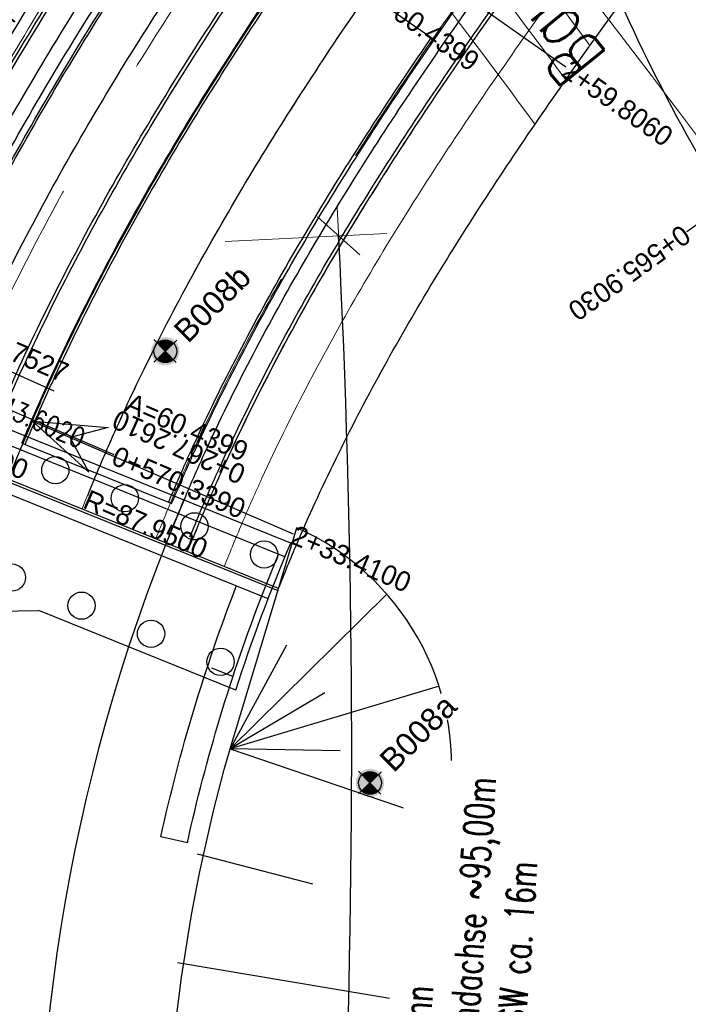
# Model space of a CAD drawing. Header units: metres. Extents: x 3458045 to 3462392, y 5482308 to 5484762.
# Tile 121 of 256: x 3459686 to 3459715, y 5483585 to 5483629. Entities that reach past the tile are written whole.
import ezdxf
from ezdxf.enums import TextEntityAlignment as Align

# ---------------------------------------------------------------- set-up
doc = ezdxf.new("R2010")
doc.units = ezdxf.units.M
doc.header["$PDMODE"] = 3
doc.header["$PDSIZE"] = 0.1
for name, pattern in [('AUSGEZOGEN', [2, 1, 1]), ('VERDECKT', [9.525, 6.35, -3.175]), ('VERDECKT2', [4.7625, 3.175, -1.5875])]:
    doc.linetypes.add(name, pattern=pattern)
doc.layers.get('0').update_dxf_attribs({"linetype": 'CONTINUOUS'})
for name, color, linetype in [('BAUER_BK BESTAND', 170, 'CONTINUOUS'), ('SP_ACHSE_6522', 7, 'CONTINUOUS'), ('SP_ACHSE_6721', 7, 'CONTINUOUS'), ('SP_ACHSE_8559', 7, 'CONTINUOUS'), ('SP_ACHSE_8901', 7, 'CONTINUOUS'), ('SP_ACHSE_8911', 7, 'CONTINUOUS'), ('SP_AXIS', 7, 'CONTINUOUS'), ('SP_BAUGRUBE-BÖSCHUNG', 210, 'AUSGEZOGEN'), ('SP_BW5xx-BrückenB44', 7, 'CONTINUOUS'), ('SP_SOLID_Trogsohle_L7+8', 253, 'CONTINUOUS'), ('SP_StadtbahnFluchtweg', 1, 'CONTINUOUS'), ('SP_TrogTunnel-Bautoleranz', 160, 'VERDECKT2'), ('SP_Trogwand_L7+8', 2, 'CONTINUOUS'), ('SP_Tunnelwand_L7+8', 2, 'VERDECKT2'), ('SP_Vb_Planung', 10, 'CONTINUOUS'), ('SP_VERM', 1, 'CONTINUOUS'), ('T__AXIS', 3, 'CONTINUOUS')]:
    doc.layers.add(name, color=color, linetype=linetype)
doc.layers.add('SP_HILF', color=6, linetype='CONTINUOUS', plot=False)
doc.styles.add('K_ISOCP', font='k_isocp.shx')
doc.styles.add('SIMPLEX8', font='simplexd.shx', dxfattribs={"width": 0.8})
doc.styles.add('SP_F', font='romans.shx', dxfattribs={"width": 0.7, "bigfont": 'sp_f.shx'})
doc.styles.get("Standard").update_dxf_attribs({"font": 'txt.shx'})
doc.linetypes.add('EISENBAHN', pattern='A,0.15,[130,ltypeshp.shx,S=0.25,R=0,X=0,Y=0],0.15', length=0.3)

# ---------------------------------------------------------------- blocks, each defined once
blk = doc.blocks.new('kmr_re')
at = {"color": 1}
for p, q in [((0, 0), (-0.306221, -0.907473)), ((0, 0), (0.306221, -0.907473)), ((-0.306221, -0.907473), (0, -0.51875)), ((0.306221, -0.907473), (0, -0.51875))]:
    blk.add_line(p, q, dxfattribs=at)
at = {"color": 1, "linetype": 'Continuous'}
blk.add_line((0, 0), (0, -3.57143), dxfattribs=at)
at = {"color": 1, "linetype": 'Continuous', "style": 'K_ISOCP'}
blk.add_attdef('PARAUL', text='', height=1, rotation=270.0000584, dxfattribs=at).set_placement((-0.5, -1), align=Align.TOP_LEFT)
blk.add_attdef('PARAOL', text='', height=1, rotation=270.0000584, dxfattribs=at).set_placement((0.5, -1), align=Align.BOTTOM_LEFT)
blk.add_attdef('STATION', text='', height=1, rotation=270.0000584, dxfattribs=at).set_placement((0, -3.57143), align=Align.MIDDLE_LEFT)
blk = doc.blocks.new('kmr_li')
at = {"color": 1, "linetype": 'Continuous'}
blk.add_line((0, 0), (0, 3.571), dxfattribs=at)
at = {"color": 1}
for p, q in [((0, 0), (-0.306, 0.907)), ((-0.306, 0.907), (0, 0.519)), ((0, 0), (0.306, 0.907)), ((0.306, 0.907), (0, 0.519))]:
    blk.add_line(p, q, dxfattribs=at)
at = {"color": 1, "linetype": 'Continuous', "style": 'K_ISOCP'}
blk.add_attdef('STATION', text='', height=1, rotation=270.0001, dxfattribs=at).set_placement((0, 4.404), align=Align.MIDDLE_RIGHT)
blk.add_attdef('PARAUL', text='', height=1, rotation=270.0001, dxfattribs=at).set_placement((-0.5, 1), align=Align.TOP_RIGHT)
blk.add_attdef('PARAOL', text='', height=1, rotation=270.0001, dxfattribs=at).set_placement((0.5, 1), align=Align.BOTTOM_RIGHT)
blk = doc.blocks.new('*U308')
at = {"color": 0, "linetype": 'ByBlock'}
for p, q in [((-26.018, 38.977), (-25.989, 38.998)), ((-24.918, 37.458), (-24.749, 37.58)), ((-23.823, 35.936), (-23.683, 36.037)), ((-22.733, 34.41), (-22.34, 34.691)), ((-21.648, 32.881), (-21.395, 33.06)), ((-20.567, 31.349), (-19.948, 31.784)), ((-19.492, 29.813), (-19.125, 30.069)), ((-18.421, 28.274), (-17.573, 28.862)), ((-17.356, 26.731), (-16.874, 27.063)), ((-16.295, 25.185), (-15.216, 25.922)), ((-15.239, 23.635), (-14.642, 24.041)), ((-14.188, 22.083), (-12.877, 22.967)), ((-13.142, 20.526), (-12.428, 21.005)), ((-12.101, 18.967), (-10.555, 19.995)), ((-11.065, 17.404), (-10.233, 17.954)), ((-10.034, 15.838), (-8.252, 17.008)), ((-9.008, 14.269), (-8.057, 14.888)), ((-7.987, 12.696), (-5.966, 14.004)), ((-6.971, 11.12), (-5.901, 11.808)), ((-5.96, 9.541), (-3.699, 10.984)), ((-4.954, 7.959), (-3.763, 8.714)), ((-3.953, 6.374), (-1.449, 7.949)), ((-2.957, 4.785), (-1.644, 5.605)), ((-1.966, 3.193), (0.782, 4.898)), ((-0.981, 1.598), (0.455, 2.482)), ((0, 0), (2.994, 1.831))]:
    blk.add_line(p, q, dxfattribs=at)
blk = doc.blocks.new('B008a')
h = blk.add_hatch(color=161)
h.dxf.hatch_style = 1
h.paths.add_polyline_path([(2.5, 0, 1), (-2.5, 0, 1)])
at = {"layer": 'BAUER_BK BESTAND'}
blk.add_point((0, 0), dxfattribs=at)
blk = doc.blocks.new('B008b')
h = blk.add_hatch(color=161)
h.dxf.hatch_style = 1
h.paths.add_polyline_path([(2.5, 0, 1), (-2.5, 0, 1)])
at = {"layer": 'BAUER_BK BESTAND'}
blk.add_point((0, 0), dxfattribs=at)
blk = doc.blocks.new('SOFI-HK', base_point=(0, 0.000969))
at = {"color": 0, "linetype": 'Continuous'}
for p, q in [((0, 0.139982), (0, -0.138069)), ((-0.145258, 0.000969), (0.139135, 0.000969))]:
    blk.add_line(p, q, dxfattribs=at)
at = {"color": 0, "linetype": 'Continuous', "const_width": 0.1}
for points in [[(0, 0.050969, 0.414214), (-0.05, 0.000969)], [(0.05, 0.000969, -0.414214), (0, -0.049031)]]:
    blk.add_lwpolyline(points, format="xyb", dxfattribs=at)
at = {"color": 0, "linetype": 'Continuous'}
blk.add_circle((0, 0.000969), 0.1, dxfattribs=at)
blk = doc.blocks.new('SOF_BEMSTR2')
at = {"color": 0, "linetype": 'ByBlock', "lineweight": -2}
for p, q in [((0, -20), (0, 8.5)), ((3.535, 3.535), (-3.535, -3.535)), ((-5, 0), (5, 0))]:
    blk.add_line(p, q, dxfattribs=at)

msp = doc.modelspace()

# ---------------------------------------------------------------- hatches: boundary and pattern name
at = {"layer": 'SP_SOLID_Trogsohle_L7+8'}
h = msp.add_hatch(color=256, dxfattribs=at)
h.dxf.hatch_style = 1
edge = h.paths.add_edge_path()
edge.add_line((3459702.4491, 5483672.5808), (3459694.7598, 5483665.8028))
edge.add_arc((3459249.8293, 5483273.6017), 593.1145, 29.9488058, 41.395802, ccw=False)
edge.add_line((3459763.7463, 5483569.6999), (3459768.6709, 5483560.5694))
edge.add_line((3459768.6709, 5483560.5694), (3459778.0346, 5483565.7481))
edge.add_line((3459778.0346, 5483565.7481), (3459772.6293, 5483574.8142))
edge.add_arc((3459249.8466, 5483273.6149), 603.343, 29.9482368, 41.3959476)

# ---------------------------------------------------------------- linework, layer by layer
at = {"layer": 'SP_ACHSE_6522'}
msp.add_lwpolyline([(3459690.7881, 5483531.9132, -0.2377022), (3459686.1518, 5483610.9287, -0.0061985), (3459687.0669, 5483612.9743, -0.0121933), (3459689.202, 5483617.3074, -0.0105958), (3459691.5324, 5483621.5387, -0.0089985), (3459694.0269, 5483625.6756, -0.0074011), (3459696.6557, 5483629.7285, -0.0058038), (3459699.3906, 5483633.7106, -0.0926184), (3459762.8248, 5483695.6159, -0.000188), (3459762.9764, 5483695.717, -0.0049276), (3459767.5685, 5483698.7086, -0.0035197), (3459772.2105, 5483701.6223, -0.0021118), (3459776.885, 5483704.4835, -0.0007039), (3459781.5756, 5483707.3183), (3459851.7814, 5483749.6586)], format="xyb", dxfattribs=at)
at = {"layer": 'SP_ACHSE_6721'}
msp.add_lwpolyline([(3459679.7641, 5483534.8411, -0.2153203), (3459678.2508, 5483614.3812, -0.0091566), (3459679.763, 5483617.7339, -0.0118607), (3459682.128, 5483622.4365, -0.0103948), (3459684.7, 5483627.0294, -0.0089289), (3459687.4477, 5483631.5195, -0.0074631), (3459690.341, 5483635.9173, -0.0059973), (3459693.3517, 5483640.2356, -0.0909405), (3459758.1619, 5483702.9627, -0.0001847), (3459758.3163, 5483703.0655, -0.0048411), (3459762.9923, 5483706.1077, -0.0034579), (3459767.7182, 5483709.072, -0.0020747), (3459772.4766, 5483711.9837, -0.0006916), (3459777.2511, 5483714.8692), (3459883.1578, 5483778.7402)], format="xyb", dxfattribs=at)
at = {"layer": 'SP_ACHSE_8559'}
for points in [[(3459696.9548, 5483536.2327, -0.2344318), (3459692.8953, 5483607.6275, -0.0063737), (3459693.7491, 5483609.5568, -0.0124985), (3459695.7467, 5483613.6421, -0.0108016), (3459697.9326, 5483617.63, -0.0091049), (3459700.2755, 5483621.5278, -0.0074082), (3459702.7459, 5483625.3463, -0.0057115), (3459705.3156, 5483629.0986, -0.0928262), (3459766.845, 5483689.2823, -0.0001911), (3459766.9943, 5483689.382, -0.005006), (3459771.5129, 5483692.3293, -0.0035757), (3459776.0813, 5483695.1986, -0.0021454), (3459780.6824, 5483698.0155, -0.0007151), (3459785.2995, 5483700.806), (3459855.6534, 5483743.2356)], [(3459703.937, 5483642.662, -0.0679846), (3459711.8018, 5483629.8355, 0.0489488), (3459719.1677, 5483616.7319, -0.0001665), (3459719.332, 5483616.4966, -0.0036244), (3459723.1207, 5483610.9806, -0.0039653), (3459727.9673, 5483603.6876, -0.0030841), (3459732.7107, 5483596.327, -0.002203), (3459737.3759, 5483588.9167, -0.0013218), (3459741.9888, 5483581.4736, -0.0004406)]]:
    msp.add_lwpolyline(points, format="xyb", dxfattribs=at)
at = {"layer": 'SP_ACHSE_8901'}
msp.add_lwpolyline([(3459478.4179, 5483881.5975), (3459663.5917, 5483703.287, -0.0763528), (3459773.4733, 5483559.3038, -0.0026415)], format="xyb", dxfattribs=at)
at = {"layer": 'SP_ACHSE_8911'}
msp.add_lwpolyline([(3459777.2173, 5483559.7474, 0.0769413), (3459666.0197, 5483705.8087), (3459480.8452, 5483884.1198, 0.0146052)], format="xyb", dxfattribs=at)
at = {"layer": 'SP_AXIS'}
for points in [[(3459462.9996, 5483888.6898), (3459657.2317, 5483701.6383, -0.0004357), (3459663.6067, 5483695.4918, -0.001307), (3459669.9603, 5483689.3232, -0.0021783), (3459676.2707, 5483683.1104, -0.0030497), (3459682.5157, 5483676.832, -0.003921), (3459688.6726, 5483670.4671, -0.0047924), (3459694.7177, 5483663.996, -0.0018941), (3459696.8141, 5483661.6896, -0.028225), (3459725.0993, 5483626.531, -0.0018941), (3459726.9033, 5483623.9892, -0.0047924), (3459731.9296, 5483616.6986, -0.003921), (3459736.8282, 5483609.3214, -0.0030497), (3459741.6235, 5483601.8767, -0.0021783), (3459746.3407, 5483594.3821, -0.001307), (3459751.0056, 5483586.8549, -0.0004357), (3459755.6442, 5483579.3114, 0.0003596)], [(3459777.2173, 5483559.7474, 0.0769413), (3459666.0197, 5483705.8087), (3459480.8452, 5483884.1198, 0.0146052)], [(3459478.4179, 5483881.5975), (3459663.5917, 5483703.287, -0.0763528), (3459773.4733, 5483559.3038, -0.0026415)], [(3459679.7641, 5483534.8411, -0.2153203), (3459678.2508, 5483614.3812, -0.0091566), (3459679.763, 5483617.7339, -0.0118607), (3459682.128, 5483622.4365, -0.0103948), (3459684.7, 5483627.0294, -0.0089289), (3459687.4477, 5483631.5195, -0.0074631), (3459690.341, 5483635.9173, -0.0059973), (3459693.3517, 5483640.2356, -0.0909405), (3459758.1619, 5483702.9627, -0.0001847), (3459758.3163, 5483703.0655, -0.0048411), (3459762.9923, 5483706.1077, -0.0034579), (3459767.7182, 5483709.072, -0.0020747), (3459772.4766, 5483711.9837, -0.0006916), (3459777.2511, 5483714.8692), (3459883.1578, 5483778.7402)], [(3459690.7881, 5483531.9132, -0.2377022), (3459686.1518, 5483610.9287, -0.0061985), (3459687.0669, 5483612.9743, -0.0121933), (3459689.202, 5483617.3074, -0.0105958), (3459691.5324, 5483621.5387, -0.0089985), (3459694.0269, 5483625.6756, -0.0074011), (3459696.6557, 5483629.7285, -0.0058038), (3459699.3906, 5483633.7106, -0.0926184), (3459762.8248, 5483695.6159, -0.000188), (3459762.9764, 5483695.717, -0.0049276), (3459767.5685, 5483698.7086, -0.0035197), (3459772.2105, 5483701.6223, -0.0021118), (3459776.885, 5483704.4835, -0.0007039), (3459781.5756, 5483707.3183), (3459851.7814, 5483749.6586)]]:
    msp.add_lwpolyline(points, format="xyb", dxfattribs=at)
at = {"layer": 'SP_BAUGRUBE-BÖSCHUNG'}
for points in [[(3459743.3921, 5483627.6046, 0.0208482), (3459709.5152, 5483665.2286, 0.0501887)], [(3459740.2564, 5483625.9709, 0.0206513), (3459709.5152, 5483665.2286, 0.0501887)], [(3459701.9668, 5483656.737, -0.0203106), (3459728.5616, 5483616.9676, -0.0707095)], [(3459701.9668, 5483656.737, -0.0199852), (3459731.1141, 5483619.4137, -0.0707095)]]:
    msp.add_lwpolyline(points, format="xyb", dxfattribs=at)
at = {"layer": 'SP_BW5xx-BrückenB44', "color": 96, "ltscale": 0.5}
msp.add_line((3459703.8165, 5483627.7121), (3459697.9855, 5483631.7607), dxfattribs=at)
at = {"layer": 'SP_BW5xx-BrückenB44', "color": 96}
for p, q in [((3459697.2609, 5483604.9572), (3459657.428, 5483621.0508)), ((3459656.6575, 5483619.7443), (3459696.9447, 5483603.4672)), ((3459696.5178, 5483603.1004), (3459656.6788, 5483619.1964)), ((3459697.513, 5483605.5564), (3459682.9668, 5483611.4335)), ((3459696.9813, 5483603.5603), (3459679.7129, 5483610.5372)), ((3459685.6955, 5483609.9536), (3459692.279, 5483607.2936)), ((3459694.8457, 5483596.5049), (3459697.7803, 5483606.2291)), ((3459696.271, 5483603.308), (3459696.9827, 5483605.0696)), ((3459694.8457, 5483596.5049), (3459701.7429, 5483603.3059)), ((3459671.7871, 5483602.3799), (3459686.4369, 5483602.5896)), ((3459695.1023, 5483599.0885), (3459686.4369, 5483602.5896)), ((3459697.3252, 5483601.0625), (3459694.8457, 5483596.5049)), ((3459694.9746, 5483599.6794), (3459694.0454, 5483600.0548)), ((3459704.0409, 5483599.2529), (3459694.8457, 5483596.5049)), ((3459699.0136, 5483598.9716), (3459694.8457, 5483596.5049)), ((3459694.8457, 5483596.5049), (3459704.2355, 5483593.3008)), ((3459699.688, 5483596.4118), (3459694.8457, 5483596.5049)), ((3459692.97, 5483592.3681), (3459691.7983, 5483592.6273)), ((3459693.4039, 5483591.8818), (3459698.4711, 5483590.5567)), ((3459692.5313, 5483587.0928), (3459702.5651, 5483585.4056))]:
    msp.add_line(p, q, dxfattribs=at)
for points in [[(3459776.3939, 5483713.4228, 0.0005291), (3459772.6975, 5483711.1877, 0.0020604), (3459767.9347, 5483708.274, 0.003434), (3459763.2236, 5483705.3203, 0.0048076), (3459758.581, 5483702.3017, 0.0001835), (3459758.4295, 5483702.201, 0.0918169), (3459693.261, 5483638.9556, 0.0059411), (3459690.3072, 5483634.6917, 0.0074015), (3459687.4825, 5483630.3726, 0.0088619), (3459684.8125, 5483625.9847, 0.0103224), (3459682.3246, 5483621.5189, 0.0117829), (3459680.0474, 5483616.9692, 0.005959), (3459679.0718, 5483614.8319, 0.0080538), (3459677.8675, 5483611.9838, 0.0080538)], [(3459776.4795, 5483713.2993, 0.0005303), (3459772.7753, 5483711.0594, 0.0020604), (3459768.0135, 5483708.1464, 0.003434), (3459763.3042, 5483705.1937, 0.0048076), (3459758.6639, 5483702.1768, 0.0001835), (3459758.5127, 5483702.0762, 0.0918169), (3459693.3834, 5483638.8687, 0.0059411), (3459690.4315, 5483634.6078, 0.0074015), (3459687.6093, 5483630.2924, 0.0088619), (3459684.942, 5483625.909, 0.0103224), (3459682.4571, 5483621.4486, 0.0117829), (3459680.1831, 5483616.9053, 0.005959), (3459679.209, 5483614.7712, 0.0080538), (3459678.0065, 5483611.9276, 0.0080538)], [(3459678.7393, 5483610.9305, -0.007755), (3459679.8644, 5483613.6474, -0.0061985), (3459680.8492, 5483615.8488, -0.0121933), (3459683.1332, 5483620.484, -0.0105958), (3459685.6036, 5483624.9697, -0.0089985), (3459688.2254, 5483629.3177, -0.0074011), (3459690.9645, 5483633.5407, -0.0058038), (3459693.7895, 5483637.6539, -0.0926184), (3459759.0223, 5483701.3136, -0.000188), (3459759.1782, 5483701.4175, -0.0049276), (3459763.8861, 5483704.4846, -0.0035197), (3459768.6098, 5483707.4496, -0.0021118), (3459773.3337, 5483710.341, -0.0005477), (3459776.995, 5483712.5554, -0.0005477)], [(3459679.1229, 5483610.1284, -0.0093602), (3459680.461, 5483613.3894, -0.0061985), (3459681.4392, 5483615.5761, -0.0121933), (3459683.709, 5483620.1826, -0.0105958), (3459686.1662, 5483624.6441, -0.0089985), (3459688.7759, 5483628.9721, -0.0074011), (3459691.5046, 5483633.179, -0.0058038), (3459694.321, 5483637.2798, -0.0926184), (3459759.3832, 5483700.7729, -0.000188), (3459759.5386, 5483700.8766, -0.0049276), (3459764.2355, 5483703.9366, -0.0035197), (3459768.9514, 5483706.8966, -0.0021118), (3459773.6706, 5483709.7852, -0.0005529), (3459777.366, 5483712.0201)], [(3459679.401, 5483610.016, -0.0093709), (3459680.7364, 5483613.2704, -0.0061985), (3459681.7115, 5483615.4502, -0.0121933), (3459683.9748, 5483620.0435, -0.0105958), (3459686.4259, 5483624.4938, -0.0089985), (3459689.03, 5483628.8126, -0.0074011), (3459691.7538, 5483633.012, -0.0058038), (3459694.5663, 5483637.1071, -0.0926184), (3459759.5497, 5483700.5234, -0.000188), (3459759.705, 5483700.6269, -0.0049276), (3459764.3968, 5483703.6836, -0.0035197), (3459769.1091, 5483706.6414, -0.0021118), (3459773.8262, 5483709.5286, -0.0005554), (3459777.5373, 5483711.773)], [(3459679.7129, 5483610.5372, -0.0077743), (3459680.8282, 5483613.2307, -0.0061985), (3459681.8022, 5483615.4082, -0.0121933), (3459684.0634, 5483619.9971, -0.0105958), (3459686.5124, 5483624.4438, -0.0089985), (3459689.1147, 5483628.7594, -0.0074011), (3459691.8369, 5483632.9564, -0.0058038), (3459694.6481, 5483637.0495, -0.0926184), (3459759.6052, 5483700.4402, -0.000188), (3459759.7604, 5483700.5437, -0.0049276), (3459764.4505, 5483703.5993, -0.0035197), (3459769.1617, 5483706.5563, -0.0021118), (3459773.878, 5483709.4431, -0.0005562), (3459777.5943, 5483711.6907, -0.0005562)], [(3459681.6136, 5483609.7692, -0.0078132), (3459682.7098, 5483612.4171, -0.0061985), (3459683.663, 5483614.548, -0.0121933), (3459685.8797, 5483619.0464, -0.0105958), (3459688.2867, 5483623.417, -0.0089985), (3459690.8509, 5483627.6694, -0.0074011), (3459693.5401, 5483631.8155, -0.0058038), (3459696.3243, 5483635.8694, -0.0926184), (3459760.7432, 5483698.7351, -0.000188), (3459760.8971, 5483698.8377, -0.0049276), (3459765.5526, 5483701.8707, -0.0035197), (3459770.2393, 5483704.8124, -0.0021118), (3459774.9408, 5483707.6902, -0.0005728), (3459778.7644, 5483710.0024)], [(3459692.0439, 5483605.5551, -0.0069627), (3459692.8953, 5483607.6275, -0.0063737), (3459693.7491, 5483609.5568, -0.0124985), (3459695.7467, 5483613.6421, -0.0108016), (3459697.9326, 5483617.63, -0.0091049), (3459700.2755, 5483621.5278, -0.0074082), (3459702.7459, 5483625.3463, -0.0057105), (3459705.3156, 5483629.0986, -0.0928267), (3459766.845, 5483689.2823, -0.0001911), (3459766.9943, 5483689.382, -0.005006), (3459771.5129, 5483692.3293, -0.0035757), (3459776.0813, 5483695.1986, -0.0021454), (3459780.6824, 5483698.0155, -0.0006975), (3459785.1855, 5483700.7373)], [(3459696.9813, 5483603.5603, -0.0071059), (3459697.7921, 5483605.5354, -0.0063737), (3459698.5907, 5483607.34, -0.0124985), (3459700.4705, 5483611.184, -0.0108016), (3459702.5458, 5483614.9702, -0.0091049), (3459704.7888, 5483618.7019, -0.0074082), (3459707.1734, 5483622.3878, -0.0057106), (3459709.6744, 5483626.0398, -0.0928281), (3459769.8042, 5483684.8552, -0.0001911), (3459769.9501, 5483684.9527, -0.005006), (3459774.3772, 5483687.8403, -0.0035757), (3459778.8812, 5483690.6691, -0.0021454), (3459783.4433, 5483693.4622, -0.0007151), (3459788.0474, 5483696.2448), (3459788.2248, 5483696.3518)], [(3459693.2284, 5483641.1448, 0.0017618), (3459692.2009, 5483639.708, 0.0059411), (3459689.2298, 5483635.4193, 0.0074015), (3459686.3841, 5483631.068, 0.0088619), (3459683.6902, 5483626.6407, 0.0103224), (3459681.1761, 5483622.128, 0.0117829), (3459678.8715, 5483617.5235, 0.005959), (3459677.8828, 5483615.3575, 0.0053557), (3459677.0607, 5483613.4422, 0.0080538)], [(3459692.5234, 5483640.4195, 0.0007644), (3459692.0786, 5483639.7948, 0.0059411), (3459689.1055, 5483635.5032, 0.0074015), (3459686.2574, 5483631.1482, 0.0088619), (3459683.5607, 5483626.7164, 0.0103224), (3459681.0436, 5483622.1982, 0.0117829), (3459678.7358, 5483617.5875, 0.005959), (3459677.7457, 5483615.4182, 0.0053599), (3459676.9216, 5483613.4984, 0.0080538)], [(3459734.0554, 5483497.5386, 0.4160253), (3459734.6659, 5483500.3093, -0.0263721), (3459707.7743, 5483548.6926), (3459707.7743, 5483548.6926), (3459706.6212, 5483551.376), (3459705.5889, 5483554.1081), (3459704.6794, 5483556.8835), (3459703.8946, 5483559.6967), (3459703.2359, 5483562.5421), (3459702.7048, 5483565.4141), (3459702.3022, 5483568.3068), (3459702.029, 5483571.2146), (3459701.8857, 5483574.1318), (3459701.8726, 5483577.0524), (3459701.9897, 5483579.9707), (3459702.2368, 5483582.8808), (3459702.6134, 5483585.7771), (3459703.1187, 5483588.6537), (3459703.7518, 5483591.5049), (3459704.5113, 5483594.325), (3459704.5113, 5483594.325, 0.3292866), (3459697.7803, 5483606.2291, 0.3292866)], [(3459695.1023, 5483599.0885, -0.0229025), (3459697.513, 5483605.5564)], [(3459691.7983, 5483592.6271, -0.0375199), (3459695.1222, 5483603.6643, -0.0375199)], [(3459692.97, 5483592.3681, -0.0377853), (3459696.271, 5483603.308)], [(3459740.6204, 5483490.1531), (3459718.5526, 5483516.4332, -0.0009258), (3459715.8876, 5483519.6147, -0.0027774), (3459713.2748, 5483522.7815, -0.004629), (3459710.7349, 5483525.9544, -0.0064806), (3459708.2912, 5483529.1501, -0.0083323), (3459705.9673, 5483532.3834, -0.010184), (3459703.7875, 5483535.6661, -0.0119597), (3459701.7883, 5483538.9871, -0.2012525), (3459694.8456, 5483596.5049, -0.2012525)]]:
    msp.add_lwpolyline(points, format="xyb", dxfattribs=at)
at = {"layer": 'SP_BW5xx-BrückenB44', "color": 96, "linetype": 'VERDECKT', "lineweight": 13, "ltscale": 2, "flags": 128}
for points in [[(3459682.0772, 5483609.5819, -0.007823), (3459683.1687, 5483612.2186, -0.0061985), (3459684.1169, 5483614.3381, -0.0121933), (3459686.3226, 5483618.8146, -0.0105958), (3459688.7195, 5483623.1665, -0.0089985), (3459691.2743, 5483627.4036, -0.0074011), (3459693.9555, 5483631.5372, -0.0058038), (3459696.7332, 5483635.5815, -0.0926184), (3459761.0207, 5483698.3192, -0.000188), (3459761.1743, 5483698.4216, -0.0049276), (3459765.8214, 5483701.4491, -0.0035197), (3459770.5021, 5483704.3871, -0.0021118), (3459775.2001, 5483707.2626, -0.0005769), (3459779.0498, 5483709.5906)], [(3459685.0906, 5483608.3644, -0.0078891), (3459686.1518, 5483610.9287, -0.0061985), (3459687.0669, 5483612.9744, -0.0121933), (3459689.202, 5483617.3074, -0.0105958), (3459691.5324, 5483621.5387, -0.0089985), (3459694.0269, 5483625.6756, -0.0074011), (3459696.6557, 5483629.7285, -0.0058038), (3459699.3906, 5483633.7106, -0.0926184), (3459762.8248, 5483695.6159, -0.000188), (3459762.9764, 5483695.717, -0.0049276), (3459767.5685, 5483698.7086, -0.0035197), (3459772.2105, 5483701.6223, -0.0021118), (3459776.885, 5483704.4835, -0.0006033), (3459780.9048, 5483706.914)], [(3459688.3358, 5483607.0533, -0.0079658), (3459689.3643, 5483609.5396, -0.0061985), (3459690.2438, 5483611.5056, -0.0121933), (3459692.3029, 5483615.6842, -0.0105958), (3459694.5618, 5483619.7856, -0.0089985), (3459696.9911, 5483623.8146, -0.0074011), (3459699.5636, 5483627.7806, -0.0058038), (3459702.2525, 5483631.6958, -0.0926184), (3459764.7677, 5483692.7047, -0.000188), (3459764.9171, 5483692.8043, -0.0049276), (3459769.45, 5483695.7574, -0.0035197), (3459774.0503, 5483698.6448, -0.0021118), (3459778.6996, 5483701.4906, -0.0006319), (3459782.9025, 5483704.0315)], [(3459691.5803, 5483605.7424, -0.0069502), (3459692.4355, 5483607.8239, -0.0063737), (3459693.2944, 5483609.7649, -0.0124985), (3459695.3032, 5483613.8729, -0.0108016), (3459697.4994, 5483617.8797, -0.0091049), (3459699.8517, 5483621.7932, -0.0074082), (3459702.3301, 5483625.6241, -0.0057097), (3459704.9063, 5483629.3858, -0.0928259), (3459766.5672, 5483689.698, -0.0001911), (3459766.7168, 5483689.7979, -0.005006), (3459771.2439, 5483692.7508, -0.0035757), (3459775.8184, 5483695.6239, -0.0021454), (3459780.4232, 5483698.4431, -0.0006933), (3459784.9001, 5483701.1491)]]:
    msp.add_lwpolyline(points, format="xyb", dxfattribs=at)
at = {"layer": 'SP_BW5xx-BrückenB44', "color": 96, "flags": 128}
for points in [[(3459683.9519, 5483609.5255, -0.0049426), (3459684.6304, 5483611.1583, -0.0063737), (3459685.5773, 5483613.2982, -0.0124985), (3459687.774, 5483617.7906, -0.0108016), (3459690.1465, 5483622.1191, -0.0091049), (3459692.658, 5483626.2975, -0.0074082), (3459695.2731, 5483630.3395, -0.0057105), (3459697.9588, 5483634.2612, -0.0928243), (3459761.8506, 5483696.7543, -0.0001911), (3459762.0056, 5483696.8578, -0.005006), (3459766.6784, 5483699.9058, -0.0035757), (3459771.3557, 5483702.8435, -0.0021454), (3459776.0226, 5483705.7006, -0.0006218), (3459780.0556, 5483708.1392, -0.0005392)], [(3459684.091, 5483609.4693, -0.0049426), (3459684.7684, 5483611.0994, -0.0063737), (3459685.7137, 5483613.2357, -0.0124985), (3459687.9071, 5483617.7214, -0.0108016), (3459690.2765, 5483622.0442, -0.0091049), (3459692.7852, 5483626.2179, -0.0074082), (3459695.3978, 5483630.2561, -0.0057105), (3459698.0816, 5483634.1751, -0.0928243), (3459761.9339, 5483696.6296, -0.0001911), (3459762.0888, 5483696.733, -0.005006), (3459766.7591, 5483699.7793, -0.0035757), (3459771.4346, 5483702.7159, -0.0021454), (3459776.1003, 5483705.5724, -0.000623), (3459780.1413, 5483708.0157, -0.0003996)], [(3459685.6955, 5483609.9536, -0.0019591), (3459685.9639, 5483610.5887, -0.0063737), (3459686.8957, 5483612.6946, -0.0124985), (3459689.0603, 5483617.1214, -0.0108016), (3459691.4027, 5483621.3948, -0.0091049), (3459693.887, 5483625.528, -0.0074082), (3459696.4787, 5483629.5339, -0.0057105), (3459699.1457, 5483633.4283, -0.0928243), (3459762.6564, 5483695.5488, -0.0001911), (3459762.8104, 5483695.6517, -0.005006), (3459767.4584, 5483698.6834, -0.0035757), (3459772.1181, 5483701.6101, -0.0021454), (3459776.7744, 5483704.4608, -0.0004104), (3459779.4335, 5483706.0701)], [(3459688.5878, 5483607.6525, -0.0049426), (3459689.2284, 5483609.1941, -0.0063737), (3459690.1235, 5483611.2167, -0.0124985), (3459692.2095, 5483615.4827, -0.0108016), (3459694.4781, 5483619.6217, -0.0091049), (3459696.8958, 5483623.644, -0.0074082), (3459699.4304, 5483627.5616, -0.0057105), (3459702.0516, 5483631.3891, -0.0928243), (3459764.6291, 5483692.5974, -0.0001911), (3459764.7809, 5483692.6988, -0.005006), (3459769.3679, 5483695.6908, -0.0035757), (3459773.9847, 5483698.5904, -0.0021454), (3459778.615, 5483701.4252, -0.0005392), (3459782.1029, 5483703.535, -0.0005392)], [(3459692.279, 5483607.2936, -0.0016974), (3459692.493, 5483607.7994, -0.0063737), (3459693.3513, 5483609.7389, -0.0124985), (3459695.3586, 5483613.8441, -0.0108016), (3459697.5536, 5483617.8485, -0.0091049), (3459699.9047, 5483621.76, -0.0074082), (3459702.3821, 5483625.5893, -0.0057105), (3459704.9575, 5483629.3499, -0.0928243), (3459766.6019, 5483689.646, -0.0001911), (3459766.7515, 5483689.7459, -0.005006), (3459771.2775, 5483692.6981, -0.0035757), (3459775.8513, 5483695.5708, -0.0021454), (3459780.4556, 5483698.3896, -0.0004694), (3459783.4857, 5483700.223)], [(3459693.0847, 5483605.8357, -0.0049426), (3459693.6885, 5483607.2887, -0.0063737), (3459694.5333, 5483609.1977, -0.0124985), (3459696.5119, 5483613.244, -0.0108016), (3459698.6798, 5483617.1992, -0.0091049), (3459701.0065, 5483621.0701, -0.0074082), (3459703.463, 5483624.8671, -0.0057105), (3459706.0216, 5483628.6032, -0.0928243), (3459767.3243, 5483688.5653, -0.0001911), (3459767.4731, 5483688.6646, -0.005006), (3459771.9768, 5483691.6022, -0.0035757), (3459776.5348, 5483694.465, -0.0021454), (3459781.1296, 5483697.278, -0.0007048), (3459785.6778, 5483700.027, -0.0004802)], [(3459693.2238, 5483605.7795, -0.0049426), (3459693.8264, 5483607.2298, -0.0063737), (3459694.6697, 5483609.1353, -0.0124985), (3459696.6449, 5483613.1747, -0.0108016), (3459698.8097, 5483617.1243, -0.0091049), (3459701.1337, 5483620.9905, -0.0074082), (3459703.5877, 5483624.7838, -0.0057105), (3459706.1444, 5483628.517, -0.0928243), (3459767.4077, 5483688.4405, -0.0001911), (3459767.5563, 5483688.5398, -0.005006), (3459772.0575, 5483691.4758, -0.0035757), (3459776.6137, 5483694.3374, -0.0021454), (3459781.2074, 5483697.1497, -0.0007061), (3459785.7634, 5483699.9035, -0.0005392)], [(3459685.8345, 5483609.8974, -0.001954), (3459686.1018, 5483610.5298, -0.0063737), (3459687.0321, 5483612.6321, -0.0124985), (3459689.1934, 5483617.0521, -0.0108016), (3459691.5326, 5483621.3199, -0.0091049), (3459694.0141, 5483625.4483, -0.0074082), (3459696.6034, 5483629.4506, -0.0032519), (3459698.1102, 5483631.6741, -0.0032519)], [(3459692.1399, 5483607.3498, -0.0017034), (3459692.3551, 5483607.8584, -0.0063737), (3459693.2149, 5483609.8014, -0.0124985), (3459695.2256, 5483613.9133, -0.0108016), (3459697.4236, 5483617.9234, -0.0091049), (3459699.7776, 5483621.8396, -0.0074082), (3459702.2574, 5483625.6727, -0.0032107), (3459703.6959, 5483627.7959, -0.0032107)]]:
    msp.add_lwpolyline(points, format="xyb", dxfattribs=at)
at = {"layer": 'SP_BW5xx-BrückenB44', "color": 96, "lineweight": 13}
for points in [[(3459692.9711, 5483605.1805, -0.0069881), (3459693.8149, 5483607.2346, -0.0063737), (3459694.6583, 5483609.1405, -0.0124985), (3459696.6338, 5483613.1805, -0.0108016), (3459698.7989, 5483617.1305, -0.0091049), (3459701.1231, 5483620.9971, -0.0074082), (3459703.5773, 5483624.7907, -0.0057105), (3459706.1342, 5483628.5242, -0.0928267), (3459767.4008, 5483688.4509, -0.0001911), (3459767.5494, 5483688.5502, -0.005006), (3459772.0508, 5483691.4863, -0.0035757), (3459776.6071, 5483694.348, -0.0021454), (3459781.2009, 5483697.1604, -0.000706), (3459785.7563, 5483699.9138)], [(3459694.5937, 5483604.5249, -0.0070342), (3459695.4242, 5483606.5471, -0.0063737), (3459696.2494, 5483608.412, -0.0124985), (3459698.1862, 5483612.3727, -0.0108016), (3459700.315, 5483616.2564, -0.0091049), (3459702.6063, 5483620.0684, -0.0074082), (3459705.0324, 5483623.8184, -0.0057105), (3459707.5667, 5483627.519, -0.0928267), (3459768.3733, 5483686.996, -0.0001911), (3459768.5208, 5483687.0946, -0.005006), (3459772.9921, 5483690.011, -0.0035757), (3459777.5273, 5483692.8594, -0.0021454), (3459782.1082, 5483695.664, -0.0007151), (3459786.7186, 5483698.4505), (3459786.7551, 5483698.4725)]]:
    msp.add_lwpolyline(points, format="xyb", dxfattribs=at)
at = {"layer": 'SP_BW5xx-BrückenB44', "lineweight": 13, "flags": 128}
for points in [[(3459681.8686, 5483661.6567, -0.0038565), (3459686.6078, 5483656.5644, -0.0018941), (3459688.6462, 5483654.3217, -0.0113632), (3459698.7422, 5483642.7001, -0.0142915), (3459710.6727, 5483627.4527)], [(3459680.7884, 5483660.2517, -0.0037012), (3459685.3175, 5483655.382, -0.0018963), (3459687.3492, 5483653.1469, -0.0116833), (3459697.6695, 5483641.2518, -0.0144022), (3459709.6088, 5483625.9462)], [(3459679.4117, 5483658.4321, -0.0034897), (3459683.6587, 5483653.8619, -0.0018992), (3459685.6815, 5483651.6364, -0.0121148), (3459696.3026, 5483639.3736, -0.0145496), (3459708.2543, 5483623.9882)]]:
    msp.add_lwpolyline(points, format="xyb", dxfattribs=at)
at = {"layer": 'SP_BW5xx-BrückenB44', "color": 96}
for centre in [(3459687.1623, 5483608.7677), (3459690.222, 5483607.5315), (3459693.2817, 5483606.2953), (3459696.3414, 5483605.0591), (3459685.2518, 5483604.0391), (3459688.3115, 5483602.8029), (3459691.3712, 5483601.5667), (3459694.4309, 5483600.3305)]:
    msp.add_circle(centre, 0.6, dxfattribs=at)
at = {"layer": 'SP_HILF'}
msp.add_lwpolyline([(3459702.4491, 5483672.5808), (3459694.7598, 5483665.8028, -0.0499885), (3459763.7463, 5483569.6999), (3459768.6709, 5483560.5694), (3459778.0346, 5483565.7481), (3459772.6293, 5483574.8142, 0.0499916)], format="xyb", close=True, dxfattribs=at)
at = {"layer": 'SP_StadtbahnFluchtweg'}
for points in [[(3459770.9868, 5483573.8591, 0.0705157), (3459667.0255, 5483706.8532), (3459481.8509, 5483885.1643, 0.0146052), (3459449.208, 5483914.8096, 0.0024244), (3459443.1423, 5483919.951, 0.0025682), (3459435.0409, 5483926.6787, 0.0018344), (3459426.8839, 5483933.332, 0.0011007), (3459418.6913, 5483939.9347, 0.0003669), (3459410.4827, 5483946.5107, -0.0004089), (3459403.1219, 5483952.4081, -0.0012268), (3459395.7842, 5483958.3265, -0.0020447), (3459388.489, 5483964.2898, -0.0028626), (3459381.2564, 5483970.3214, -0.0036805), (3459374.107, 5483976.444, -0.0033791), (3459368.6904, 5483981.2179, -0.0305085), (3459325.9228, 5484024.4096), (3459319.8219, 5484031.3731)], [(3459765.3996, 5483570.6363, 0.070515), (3459662.5516, 5483702.2071), (3459477.377, 5483880.5182, 0.0146052), (3459445.0129, 5483909.9102, 0.0024244), (3459438.9957, 5483915.0106, 0.0025682), (3459430.9457, 5483921.6955, 0.0018344), (3459422.8254, 5483928.3189, 0.0011007), (3459414.655, 5483934.9038, 0.0003669), (3459406.4537, 5483941.4738, -0.0004089), (3459399.0848, 5483947.3777, -0.0012268), (3459391.7225, 5483953.316, -0.0020447), (3459384.3865, 5483959.3127, -0.0028626), (3459377.0972, 5483965.3916, -0.0036805), (3459369.8756, 5483971.5759, -0.0033791), (3459364.3931, 5483976.408, -0.0305085), (3459321.0714, 5484020.1592), (3459314.9705, 5484027.1227)]]:
    msp.add_lwpolyline(points, format="xyb", dxfattribs=at)
at = {"layer": 'SP_TrogTunnel-Bautoleranz'}
for points in [[(3459771.9993, 5483573.9041, 0.0501887), (3459701.6989, 5483671.9195)], [(3459695.547, 5483666.4967, -0.0501883), (3459764.8904, 5483569.8157, -0.0026415)]]:
    msp.add_lwpolyline(points, format="xyb", dxfattribs=at)
at = {"layer": 'SP_Trogwand_L7+8', "color": 1, "linetype": 'VERDECKT2'}
for points in [[(3459313.5605, 5484025.8859), (3459319.6613, 5484018.9225, 0.0305905), (3459363.2672, 5483974.8987, 0.0033195), (3459368.6704, 5483970.1385, 0.0036712), (3459375.8927, 5483963.9544, 0.0028553), (3459383.1863, 5483957.8724, 0.0020395), (3459390.5307, 5483951.869, 0.0012237), (3459397.9055, 5483945.9206, 0.0004079), (3459405.2911, 5483940.0032, -0.0003675), (3459413.4813, 5483933.4418, -0.0011024), (3459421.6445, 5483926.8625, -0.0018373), (3459429.7612, 5483920.2417, -0.0025722), (3459437.8115, 5483913.5558, -0.002454), (3459443.8899, 5483908.4025, -0.014563), (3459476.0769, 5483879.1664), (3459661.2507, 5483700.8559, -0.0707095), (3459764.0019, 5483569.3047, -0.0707095)], [(3459772.8879, 5483574.4151, 0.0501887), (3459702.4678, 5483672.5973)]]:
    msp.add_lwpolyline(points, format="xyb", dxfattribs=at)
at = {"layer": 'SP_Trogwand_L7+8', "color": 251}
for points in [[(3459772.2377, 5483574.0412, 0.0501887), (3459701.9052, 5483672.1014)], [(3459772.3461, 5483574.1035, 0.0501887), (3459701.999, 5483672.184)], [(3459772.1294, 5483573.9789, 0.0501887), (3459701.8114, 5483672.0187)], [(3459695.4345, 5483666.3976, -0.0501883), (3459764.7604, 5483569.741, -0.0707095)], [(3459695.247, 5483666.2322, -0.0501883), (3459764.5437, 5483569.6163, -0.0707095)], [(3459695.3407, 5483666.3149, -0.0501883), (3459764.652, 5483569.6787, -0.0707095)]]:
    msp.add_lwpolyline(points, format="xyb", dxfattribs=at)
at = {"layer": 'SP_Trogwand_L7+8'}
for points in [[(3459772.4544, 5483574.1658, 0.0501887), (3459702.0927, 5483672.2667)], [(3459772.021, 5483573.9166, 0.0501887), (3459701.7177, 5483671.936)], [(3459695.5283, 5483666.4802, -0.0501883), (3459764.8688, 5483569.8033, -0.0707095)], [(3459695.1532, 5483666.1496, -0.0501883), (3459764.4353, 5483569.554, -0.0707095)]]:
    msp.add_lwpolyline(points, format="xyb", dxfattribs=at)
at = {"layer": 'SP_Tunnelwand_L7+8'}
msp.add_lwpolyline([(3459773.8543, 5483437.9507, -0.0048267), (3459774.0272, 5483438.9405, -0.0102194), (3459774.5464, 5483441.4524, -0.0072994), (3459775.1587, 5483443.9673, -0.0043796), (3459775.8353, 5483446.4883, -0.0014599), (3459776.5472, 5483449.0221), (3459786.6178, 5483484.6011, 0.0010135), (3459787.6513, 5483488.2711, 0.0030406), (3459788.6592, 5483491.9652, 0.0050678), (3459789.6109, 5483495.6897, 0.0070949), (3459790.475, 5483499.4509, 0.0091222), (3459791.2196, 5483503.2528, 0.0111495), (3459791.8118, 5483507.0966, 0.0096243), (3459792.134, 5483509.9866, 0.0966281), (3459789.3676, 5483537.2118, 0.005752), (3459788.8587, 5483538.8251, 0.0123927), (3459787.5017, 5483542.6324, 0.0104385), (3459785.9782, 5483546.3594, 0.0084844), (3459784.3208, 5483550.013, 0.0065303), (3459782.5607, 5483553.6022, 0.0045764), (3459780.7281, 5483557.1386, 0.0026224), (3459778.8515, 5483560.6355, 0.0769413), (3459667.3099, 5483707.1486), (3459482.1353, 5483885.4597, 0.0146052)], format="xyb", dxfattribs=at)
at = {"layer": 'SP_Vb_Planung', "linetype": 'AUSGEZOGEN', "lineweight": 13, "ltscale": 13}
for points in [[(3459777.6566, 5483559.9861, 0.0769413), (3459666.3666, 5483706.1689), (3459481.192, 5483884.48, 0.0146052)], [(3459776.7779, 5483559.5086, 0.0769413), (3459665.6729, 5483705.4486), (3459480.4984, 5483883.7597, 0.0146052)], [(3459478.7647, 5483881.9576), (3459663.9385, 5483703.6472, -0.0763528), (3459773.9123, 5483559.5433, -0.0026415)], [(3459478.0711, 5483881.2373), (3459663.2449, 5483702.9268, -0.0763528), (3459773.0344, 5483559.0643, -0.0026415)], [(3459679.3124, 5483534.6267, -0.2153203), (3459677.7913, 5483614.5783, -0.0091566), (3459679.311, 5483617.9478, -0.0118607), (3459681.6868, 5483622.6717, -0.0103948), (3459684.269, 5483627.2827, -0.0089289), (3459687.0259, 5483631.7881, -0.0074631), (3459689.9274, 5483636.1983, -0.0059973), (3459692.945, 5483640.5264, -0.0909405), (3459757.8847, 5483703.3788, -0.0001847), (3459758.0394, 5483703.4818, -0.0048411), (3459762.7237, 5483706.5294, -0.0034579), (3459767.4554, 5483709.4974, -0.0020747), (3459772.2174, 5483712.4113, -0.0006916), (3459776.993, 5483715.2974), (3459882.8996, 5483779.1684)], [(3459680.2158, 5483535.0556, -0.2153203), (3459678.7103, 5483614.1841, -0.0091566), (3459680.2149, 5483617.52, -0.0118607), (3459682.5693, 5483622.2013, -0.0103948), (3459685.1311, 5483626.7761, -0.0089289), (3459687.8694, 5483631.251, -0.0074631), (3459690.7546, 5483635.6362, -0.0059973), (3459693.7584, 5483639.9447, -0.0909405), (3459758.4392, 5483702.5466, -0.0001847), (3459758.5932, 5483702.6491, -0.0048411), (3459763.2609, 5483705.686, -0.0034579), (3459767.9809, 5483708.6466, -0.0020747), (3459772.7358, 5483711.5562, -0.0006916), (3459777.5091, 5483714.4409), (3459883.416, 5483778.3121)]]:
    msp.add_lwpolyline(points, format="xyb", dxfattribs=at)
at = {"layer": 'SP_Vb_Planung', "linetype": 'EISENBAHN', "lineweight": 13, "ltscale": 13}
for points in [[(3459777.2173, 5483559.7474, 0.0769413), (3459666.0197, 5483705.8087), (3459480.8452, 5483884.1198, 0.0146052)], [(3459478.4179, 5483881.5975), (3459663.5917, 5483703.287, -0.0763528), (3459773.4733, 5483559.3038, -0.0026415)], [(3459679.7641, 5483534.8411, -0.2153203), (3459678.2508, 5483614.3812, -0.0091566), (3459679.763, 5483617.7339, -0.0118607), (3459682.128, 5483622.4365, -0.0103948), (3459684.7, 5483627.0294, -0.0089289), (3459687.4477, 5483631.5195, -0.0074631), (3459690.341, 5483635.9173, -0.0059973), (3459693.3517, 5483640.2356, -0.0909405), (3459758.1619, 5483702.9627, -0.0001847), (3459758.3163, 5483703.0655, -0.0048411), (3459762.9923, 5483706.1077, -0.0034579), (3459767.7182, 5483709.072, -0.0020747), (3459772.4766, 5483711.9837, -0.0006916), (3459777.2511, 5483714.8692), (3459883.1578, 5483778.7402)]]:
    msp.add_lwpolyline(points, format="xyb", dxfattribs=at)
at = {"layer": 'SP_VERM', "color": 3, "linetype": 'AUSGEZOGEN', "lineweight": 0}
msp.add_lwpolyline([(3459759.3354, 5483402.5326, -0.1439193), (3459754.6319, 5483441.2437, -0.0047478), (3459754.8686, 5483442.5859, -0.01005), (3459755.548, 5483445.8548, -0.0071784), (3459756.2936, 5483448.9086, -0.004307), (3459757.0619, 5483451.7683, -0.0014357), (3459757.8135, 5483454.4433), (3459767.8972, 5483490.0684, 0.0010265), (3459768.9011, 5483493.6337, 0.0030796), (3459769.8385, 5483497.0708, 0.0051327), (3459770.687, 5483500.3962, 0.0071859), (3459771.4242, 5483503.6143, 0.0092391), (3459772.0303, 5483506.7267, 0.0112924), (3459772.4885, 5483509.7322, 0.0097473), (3459772.7249, 5483511.8947, 0.0955136), (3459770.7326, 5483531.4589, 0.0058171), (3459770.3576, 5483532.6555, 0.0125278), (3459769.3251, 5483535.5659, 0.0105457), (3459768.1088, 5483538.5504, 0.0085637), (3459766.7273, 5483541.601, 0.0065817), (3459765.1986, 5483544.7216, 0.0045998), (3459763.5426, 5483547.9192, 0.0026179), (3459761.781, 5483551.2035, 0.0564644), (3459686.7013, 5483658.6994)], format="xyb", dxfattribs=at)
at = {"layer": 'SP_VERM', "color": 3, "linetype": 'AUSGEZOGEN'}
msp.add_lwpolyline([(3459693.9266, 5483521.3838, 0.0096658), (3459696.7701, 5483541.0938, 0.0436503), (3459699.6216, 5483619.0783, 2.7780124)], format="xyb", dxfattribs=at)
at = {"layer": 'T__AXIS'}
for points in [[(3459775.7464, 5483558.7883, 0.0770008), (3459664.8059, 5483704.5483), (3459479.6324, 5483882.859, 0.0145947)], [(3459678.2644, 5483533.918, -0.2160712), (3459676.6775, 5483615.1548, -0.0091087), (3459678.2113, 5483618.5482, -0.011808), (3459680.6089, 5483623.3083, -0.0103602), (3459683.2152, 5483627.9576, -0.0089125), (3459685.9988, 5483632.5031, -0.0074648), (3459688.9298, 5483636.9551, -0.0060172), (3459691.9798, 5483641.3264, -0.0905782), (3459756.9676, 5483704.2661, -0.0005795), (3459757.4596, 5483704.5937, -0.0047821), (3459762.1946, 5483707.6716, -0.0034158), (3459766.9794, 5483710.6714, -0.0020495), (3459771.7968, 5483713.6187, -0.0006832), (3459776.6302, 5483716.5397), (3459882.2544, 5483780.2402)]]:
    msp.add_lwpolyline(points, format="xyb", dxfattribs=at)

# ---------------------------------------------------------------- block references
at = {"layer": 'SP_AXIS', "color": 0}
ref = msp.add_blockref('kmr_re', (3459699.3906, 5483633.7106), dxfattribs=dict(at, xscale=3.500000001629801, yscale=3.500000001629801, zscale=3.500000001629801, rotation=54.88423353))
ref.add_attrib('STATION', '2+59.8060', dxfattribs={"layer": '0', "color": 1, "linetype": 'Continuous', "height": 0.875, "rotation": 324.88429, "style": 'K_ISOCP'}).set_placement((3459709.6155, 5483626.5202), align=Align.MIDDLE_LEFT)
ref.add_attrib('PARAOL', 'R=241.3000', dxfattribs={"layer": '0', "color": 1, "linetype": 'Continuous', "height": 0.875, "rotation": 324.88429, "style": 'K_ISOCP'}).set_placement((3459703.2602, 5483633.1288), align=Align.BOTTOM_LEFT)
ref.add_attrib('PARAUL', 'A=60.4399', dxfattribs={"layer": '0', "color": 1, "linetype": 'Continuous', "height": 0.875, "rotation": 324.88429, "style": 'K_ISOCP'}).set_placement((3459701.2469, 5483630.2658), align=Align.TOP_LEFT)
ref = msp.add_blockref('kmr_re', (3459725.0993, 5483626.531), dxfattribs=dict(at, xscale=3.500000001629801, yscale=3.500000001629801, zscale=3.500000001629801, rotation=305.5833354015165))
ref.add_attrib('STATION', '0+565.9030', dxfattribs={"layer": '0', "color": 1, "linetype": 'Continuous', "height": 0.875, "rotation": 215.58339, "style": 'K_ISOCP'}).set_placement((3459714.9335, 5483619.2574), align=Align.MIDDLE_LEFT)
ref.add_attrib('PARAOL', 'A=150.0000', dxfattribs={"layer": '0', "color": 1, "linetype": 'Continuous', "height": 0.875, "rotation": 215.58339, "style": 'K_ISOCP'}).set_placement((3459723.2712, 5483623.0712), align=Align.BOTTOM_LEFT)
ref.add_attrib('PARAUL', 'R=400.0000', dxfattribs={"layer": '0', "color": 1, "linetype": 'Continuous', "height": 0.875, "rotation": 215.58339, "style": 'K_ISOCP'}).set_placement((3459721.2346, 5483625.9176), align=Align.TOP_LEFT)
ref = msp.add_blockref('kmr_li', (3459675.7031, 5483617.3858), dxfattribs=dict(at, xscale=3.500000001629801, yscale=3.500000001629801, zscale=3.500000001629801, rotation=245.7795412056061))
ref.add_attrib('STATION', '0+267.2610', dxfattribs={"layer": '0', "color": 1, "linetype": 'Continuous', "height": 0.875, "rotation": 155.7796, "style": 'K_ISOCP'}).set_placement((3459689.7605, 5483611.0622), align=Align.MIDDLE_RIGHT)
ref.add_attrib('PARAOL', 'R=-100.2000', dxfattribs={"layer": '0', "color": 1, "linetype": 'Continuous', "height": 0.875, "rotation": 155.7796, "style": 'K_ISOCP'}).set_placement((3459678.1771, 5483614.354), align=Align.BOTTOM_RIGHT)
ref.add_attrib('PARAUL', 'A=68.1131', dxfattribs={"layer": '0', "color": 1, "linetype": 'Continuous', "height": 0.875, "rotation": 155.7796, "style": 'K_ISOCP'}).set_placement((3459679.613, 5483617.5459), align=Align.TOP_RIGHT)
ref = msp.add_blockref('kmr_re', (3459678.2508, 5483614.3812), dxfattribs=dict(at, xscale=3.500000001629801, yscale=3.500000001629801, zscale=3.500000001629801, rotation=66.78667926))
ref.add_attrib('STATION', '0+570.3390', dxfattribs={"layer": '0', "color": 1, "linetype": 'Continuous', "height": 0.875, "rotation": 336.78674, "style": 'K_ISOCP'}).set_placement((3459689.7389, 5483609.4542), align=Align.MIDDLE_LEFT)
ref.add_attrib('PARAOL', 'A=68.7527', dxfattribs={"layer": '0', "color": 1, "linetype": 'Continuous', "height": 0.875, "rotation": 336.78674, "style": 'K_ISOCP'}).set_placement((3459682.1572, 5483614.61), align=Align.BOTTOM_LEFT)
ref.add_attrib('PARAUL', 'R=96.6500', dxfattribs={"layer": '0', "color": 1, "linetype": 'Continuous', "height": 0.875, "rotation": 336.78674, "style": 'K_ISOCP'}).set_placement((3459680.7777, 5483611.3933), align=Align.TOP_LEFT)
ref = msp.add_blockref('kmr_re', (3459686.1518, 5483610.9287), dxfattribs=dict(at, xscale=3.500000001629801, yscale=3.500000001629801, zscale=3.500000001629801, rotation=66.61580553))
ref.add_attrib('STATION', '2+33.4100', dxfattribs={"layer": '0', "color": 1, "linetype": 'Continuous', "height": 0.875, "rotation": 336.61586, "style": 'K_ISOCP'}).set_placement((3459697.6251, 5483605.9675), align=Align.MIDDLE_LEFT)
ref.add_attrib('PARAOL', 'A=60.4399', dxfattribs={"layer": '0', "color": 1, "linetype": 'Continuous', "height": 0.875, "rotation": 336.61586, "style": 'K_ISOCP'}).set_placement((3459690.0589, 5483611.1458), align=Align.BOTTOM_LEFT)
ref.add_attrib('PARAUL', 'R=87.9500', dxfattribs={"layer": '0', "color": 1, "linetype": 'Continuous', "height": 0.875, "rotation": 336.61586, "style": 'K_ISOCP'}).set_placement((3459688.6697, 5483607.9333), align=Align.TOP_LEFT)
at = {"layer": 'SP_BAUGRUBE-BÖSCHUNG'}
msp.add_blockref('*U308', (3459728.5616, 5483616.9676), dxfattribs=at)
at = {"layer": 'T__AXIS', "color": 0}
ref = msp.add_blockref('kmr_re', (3459676.6775, 5483615.1548), dxfattribs=dict(at, xscale=0.8750000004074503, yscale=0.8750000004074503, zscale=0.8750000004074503, rotation=66.73420259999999))
ref.add_attrib('STATION', '0+443.6020', dxfattribs={"layer": '0', "color": 1, "linetype": 'Continuous', "height": 0.875, "rotation": 336.73426, "style": 'SIMPLEX8', "width": 0.8}).set_placement((3459683.0006, 5483612.4361), align=Align.MIDDLE_LEFT)
ref.add_attrib('PARAOL', 'A=70.0496', dxfattribs={"layer": '0', "color": 1, "linetype": 'Continuous', "height": 0.875, "rotation": 336.73426, "style": 'SIMPLEX8', "width": 0.8}).set_placement((3459677.6541, 5483615.2111), align=Align.BOTTOM_LEFT)
ref.add_attrib('PARAUL', 'R=98.4000', dxfattribs={"layer": '0', "color": 1, "linetype": 'Continuous', "height": 0.875, "rotation": 336.73426, "style": 'SIMPLEX8', "width": 0.8}).set_placement((3459677.3085, 5483614.4072), align=Align.TOP_LEFT)

# ---------------------------------------------------------------- texts
at = {"layer": 'SP_VERM', "color": 5, "linetype": 'AUSGEZOGEN', "insert": (3459703.7996, 5483634.5095), "char_height": 2.5, "attachment_point": 5, "rotation": 129.13278, "style": 'SP_F'}
msp.add_mtext('\\A1;Bauabschnitt 4-2', dxfattribs=at)
at = {"layer": 'SP_VERM', "color": 3, "linetype": 'AUSGEZOGEN', "insert": (3459684.3668, 5483629.9564), "char_height": 1.25, "attachment_point": 5, "rotation": 56.98862, "style": 'SP_F'}
msp.add_mtext('\\A1;Brückenbauwerke\\PRheinuferstraße', dxfattribs=at)

# ---------------------------------------------------------------- next in the draw order: texts
at = {"layer": 'BAUER_BK BESTAND', "char_height": 1, "attachment_point": 1, "rotation": 45, "bg_fill": 3, "box_fill_scale": 1, "bg_fill_color": 256, "bg_fill_transparency": 0}
for s, width, heights, insert in [('{\\fArial|b0|i0|c0|p34;B008b}', 4.220976, [1.1121], (3459692.2843, 5483615.0204)), ('{\\fArial|b0|i0|c0|p34;B008a}', 4.145847, [0], (3459701.3315, 5483596.1264))]:
    msp.add_mtext_dynamic_manual_height_columns(s, width=width, gutter_width=12.5, heights=heights, dxfattribs=dict(at, insert=insert))

# ---------------------------------------------------------------- next in the draw order: block references
at = {"layer": 'BAUER_BK BESTAND', "xscale": 5.000000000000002, "yscale": 5.000000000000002, "zscale": 5.000000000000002, "rotation": 314.0182533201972}
for p in [(3459692, 5483614, 94.3), (3459701, 5483595, 94.33)]:
    msp.add_blockref('SOFI-HK', p, dxfattribs=at)
at = {"layer": 'BAUER_BK BESTAND', "xscale": 0.25, "yscale": 0.25}
msp.add_blockref('B008b', (3459692, 5483614, 94.3), dxfattribs=at)
at = {"layer": 'BAUER_BK BESTAND', "xscale": 0.25, "yscale": 0.25, "zscale": 0.25}
msp.add_blockref('B008a', (3459701, 5483595, 94.33), dxfattribs=at)
at = {"layer": 'SP_VERM', "color": 3, "linetype": 'AUSGEZOGEN', "lineweight": 0, "xscale": 0.2500000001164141, "yscale": 0.2500000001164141, "zscale": 0.2500000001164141, "rotation": 272.7866785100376}
msp.add_blockref('SOF_BEMSTR2', (3459699.6216, 5483619.0783), dxfattribs=at)

# ---------------------------------------------------------------- next in the draw order: texts
at = {"layer": 'SP_VERM', "color": 3, "linetype": 'AUSGEZOGEN', "insert": (3459704.1793, 5483568.3668), "char_height": 1.25, "attachment_point": 5, "rotation": 85.85857, "style": 'SP_F', "bg_fill": 3, "box_fill_scale": 1.5, "bg_fill_color": 256, "bg_fill_transparency": 0}
msp.add_mtext('\\A1;"Schutzbauwerk" BASF-Tunnel und Trogbauwerk Stadtbahn\\PTiefgründung mit tangierender Bohrpfahlwand - Abwicklungslänge in Wandachse ~95,00m\\PBohrpfahllänge ca. 20m, Endteufe ~+76,00müNN, Einbindetiefe HGW ca. 16m', dxfattribs=at)

doc.saveas('drawing.dxf')
